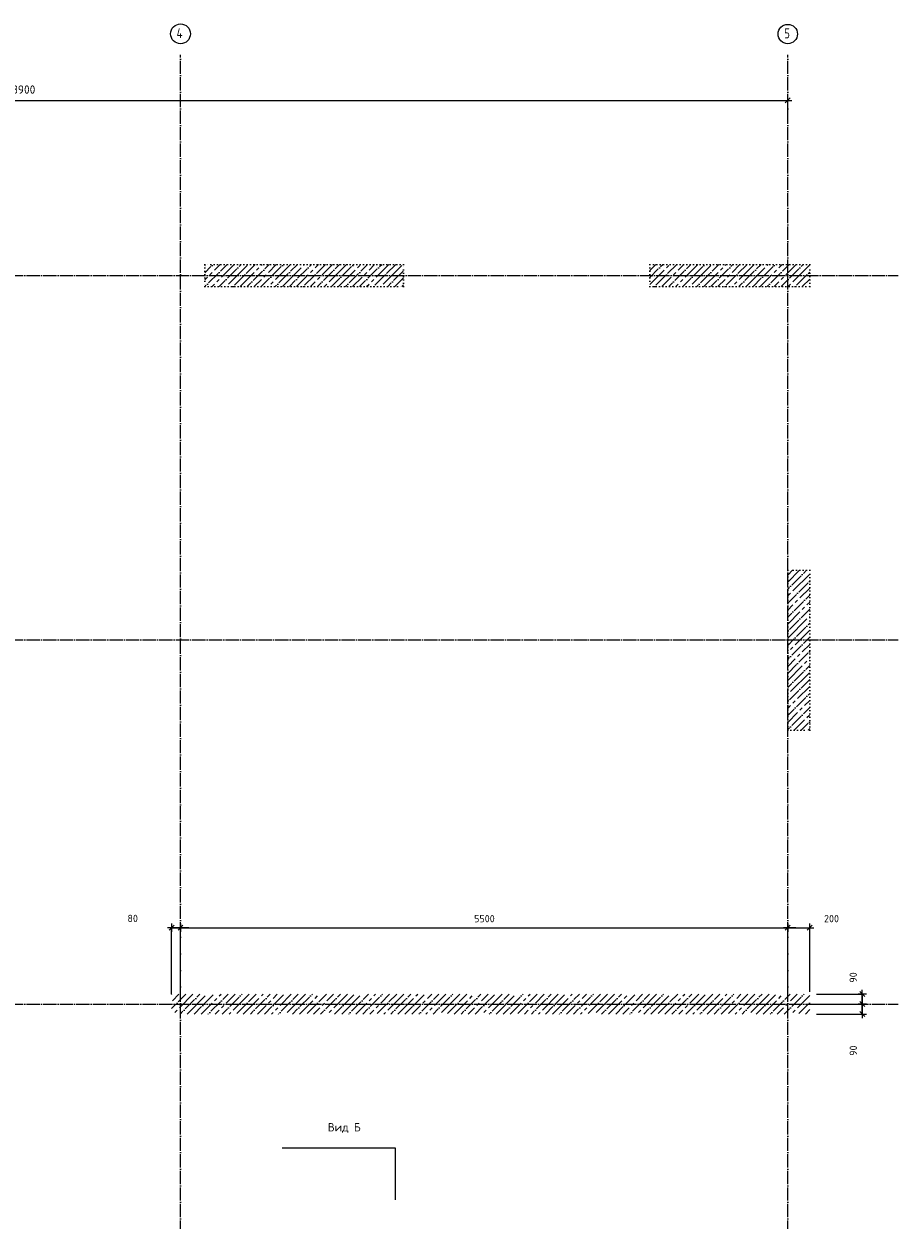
# Model space of a CAD drawing. Header units: millimetres. Extents: x -2287 to 75872, y 45740 to 74858.
# Tile 10 of 24: x 6982 to 14900, y 59223 to 70059. Entities that reach past the tile are written whole.
import ezdxf

# ---------------------------------------------------------------- set-up
doc = ezdxf.new("R2010")
doc.units = ezdxf.units.MM
doc.header["$PDMODE"] = 65
for name, pattern in [('______11', [150, 120, -15, 0, -15]), ('______3', [150, 120, -30]), ('______5', [330, 240, -30, 30, -30]), ('______9', [30, 0, -30])]:
    doc.linetypes.add(name, pattern=pattern)
for name, color, linetype, lineweight in [('Standard', 7, 'Continuous', 25), ('Балка_ общее', 7, '______3', 13), ('Колонна (1)', 7, 'Continuous', 35), ('Размерная линия_ общее', 7, 'Continuous', 13), ('Стена_ общее', 7, 'Continuous', 35)]:
    doc.layers.add(name, color=color, linetype=linetype, lineweight=lineweight)
doc.layers.add('Осевая линия_ общее', color=7, linetype='______5', lineweight=13, true_color=0xa0a0a0)
doc.styles.add('ISOCPEUR', font='ISOCPEUR')
doc.dimstyles.new('DIMSTYLE_11', dxfattribs={"dimtxt": 66, "dimasz": 75, "dimexe": 0, "dimexo": 0, "dimgap": 33, "dimtad": 2, "dimdec": 0, "dimrnd": 5, "dimzin": 12, "dimdsep": 46, "dimtxsty": 'ISOCPEUR', "dimblk1": 'ALL_ML_STRICH', "dimblk2": 'ALL_ML_STRICH', "dimsah": 1, "dimcen": 0, "dimclrd": 7, "dimclre": 256, "dimclrt": 7, "dimadec": 0, "dimazin": 0, "dimtfac": 1, "dimtdec": 0, "dimtix": 1, "dimtmove": 2, "dimatfit": 3, "dimfxl": 0, "dimtvp": 1.2, "dimtzin": 0, "dimlwd": 0, "dimlwe": -3, "dimarcsym": 0})
doc.dimstyles.new('DIMSTYLE_2', dxfattribs={"dimtxt": 75, "dimasz": 75, "dimexe": 0, "dimexo": 0, "dimgap": 37.5, "dimtad": 2, "dimdec": 0, "dimrnd": 5, "dimzin": 12, "dimdsep": 46, "dimtxsty": 'ISOCPEUR', "dimblk1": 'ALL_ML_STRICH', "dimblk2": 'ALL_ML_STRICH', "dimsah": 1, "dimcen": 0, "dimclrd": 7, "dimclre": 256, "dimclrt": 7, "dimadec": 0, "dimazin": 0, "dimtfac": 1, "dimtdec": 0, "dimtix": 1, "dimtmove": 2, "dimatfit": 3, "dimfxl": 0, "dimtzin": 0, "dimlwd": 0, "dimlwe": -3, "dimarcsym": 0})
doc.dimstyles.new('DIMSTYLE_7', dxfattribs={"dimtxt": 66, "dimasz": 75, "dimexe": 0, "dimexo": 0, "dimgap": 33, "dimtad": 2, "dimdec": 0, "dimrnd": 5, "dimzin": 12, "dimdsep": 46, "dimtxsty": 'ISOCPEUR', "dimblk1": 'ALL_ML_STRICH', "dimblk2": 'ALL_ML_STRICH', "dimsah": 1, "dimcen": 0, "dimclrd": 7, "dimclre": 256, "dimclrt": 7, "dimadec": 0, "dimazin": 0, "dimtfac": 1, "dimtdec": 0, "dimtix": 1, "dimtmove": 2, "dimatfit": 3, "dimfxl": 0, "dimtzin": 0, "dimlwd": 0, "dimlwe": -3, "dimarcsym": 0})
pattern_1 = [(45, (0, 0), (-63.63961, 63.63961), [120, -15, 0, -15]), (45, (-31.82, 31.82), (-63.63961, 63.63961), [240, -30, 30, -30])]

# ---------------------------------------------------------------- blocks, each defined once
blk = doc.blocks.new('ALL_ML_STRICH')
at = {"color": 0, "linetype": 'ByBlock', "lineweight": -2}
for p, q in [((-1, 0), (0.5, 0)), ((-0.3, -0.3), (0.3, 0.3)), ((0, -0.5), (0, 0.5))]:
    blk.add_line(p, q, dxfattribs=at)
blk = doc.blocks.new('*D4')
at = {"layer": 'DEFPOINTS', "color": 7, "linetype": 'Continuous', "lineweight": 13, "transparency": 33554687}
for p in [(0, 69367), (13900, 69206), (0, 69000)]:
    blk.add_point(p, dxfattribs=at)
at = {"layer": 'Балка_ общее', "color": 251, "linetype": 'Continuous', "lineweight": -2, "true_color": 0x656565, "transparency": 33554687}
for p, q in [((0, 69010), (0, 69367)), ((13900, 69196), (13900, 69367))]:
    blk.add_line(p, q, dxfattribs=at)
at = {"layer": 'Балка_ общее', "color": 7, "linetype": 'Continuous', "lineweight": -2, "transparency": 33554687}
blk.add_line((0, 69367), (13900, 69367), dxfattribs=at)
at = {"layer": 'Балка_ общее', "color": 7, "linetype": 'Continuous', "lineweight": 13, "transparency": 33554687, "xscale": 75, "yscale": 75, "zscale": 75, "rotation": 180}
blk.add_blockref('ALL_ML_STRICH', (0, 69367), dxfattribs=at)
at = {"layer": 'Балка_ общее', "color": 7, "linetype": 'Continuous', "lineweight": 13, "transparency": 33554687, "xscale": 75, "yscale": 75, "zscale": 75}
blk.add_blockref('ALL_ML_STRICH', (13900, 69367), dxfattribs=at)
at = {"layer": 'Балка_ общее', "color": 7, "linetype": 'Continuous', "lineweight": 13, "transparency": 33554687, "insert": (6961, 69465), "char_height": 75, "width": 375, "attachment_point": 5, "style": 'ISOCPEUR'}
blk.add_mtext('\\A1;{13900}', dxfattribs=at)
blk = doc.blocks.new('*D150')
at = {"layer": 'DEFPOINTS', "color": 7, "linetype": 'Continuous', "lineweight": 13, "transparency": 33554687}
for p in [(8320, 61871), (8320, 61250), (8400, 61250)]:
    blk.add_point(p, dxfattribs=at)
at = {"layer": 'Размерная линия_ общее', "color": 253, "linetype": 'Continuous', "lineweight": -2, "true_color": 0xa0a0a0, "transparency": 33554687}
for p, q in [((8320, 61270), (8320, 61871)), ((8400, 61270), (8400, 61871))]:
    blk.add_line(p, q, dxfattribs=at)
at = {"layer": 'Размерная линия_ общее', "color": 7, "linetype": 'Continuous', "lineweight": -2, "transparency": 33554687}
blk.add_line((8320, 61871), (8400, 61871), dxfattribs=at)
at = {"layer": 'Размерная линия_ общее', "color": 7, "linetype": 'Continuous', "lineweight": 13, "transparency": 33554687, "xscale": 75, "yscale": 75, "zscale": 75, "rotation": 180}
blk.add_blockref('ALL_ML_STRICH', (8320, 61871), dxfattribs=at)
at = {"layer": 'Размерная линия_ общее', "color": 7, "linetype": 'Continuous', "lineweight": 13, "transparency": 33554687, "xscale": 75, "yscale": 75, "zscale": 75}
blk.add_blockref('ALL_ML_STRICH', (8400, 61871), dxfattribs=at)
at = {"layer": 'Размерная линия_ общее', "color": 7, "linetype": 'Continuous', "lineweight": 13, "transparency": 33554687, "insert": (7967, 61956), "char_height": 66, "width": 132, "attachment_point": 5, "style": 'ISOCPEUR'}
blk.add_mtext('\\A1;{80}', dxfattribs=at)
blk = doc.blocks.new('*D151')
at = {"layer": 'DEFPOINTS', "color": 7, "linetype": 'Continuous', "lineweight": 13, "transparency": 33554687}
for p in [(8400, 61871), (8400, 61250), (13900, 61270)]:
    blk.add_point(p, dxfattribs=at)
at = {"layer": 'Размерная линия_ общее', "color": 253, "linetype": 'Continuous', "lineweight": -2, "true_color": 0xa0a0a0, "transparency": 33554687}
for p, q in [((8400, 61270), (8400, 61871)), ((13900, 61290), (13900, 61871))]:
    blk.add_line(p, q, dxfattribs=at)
at = {"layer": 'Размерная линия_ общее', "color": 7, "linetype": 'Continuous', "lineweight": -2, "transparency": 33554687}
blk.add_line((8400, 61871), (13900, 61871), dxfattribs=at)
at = {"layer": 'Размерная линия_ общее', "color": 7, "linetype": 'Continuous', "lineweight": 13, "transparency": 33554687, "xscale": 75, "yscale": 75, "zscale": 75, "rotation": 180}
blk.add_blockref('ALL_ML_STRICH', (8400, 61871), dxfattribs=at)
at = {"layer": 'Размерная линия_ общее', "color": 7, "linetype": 'Continuous', "lineweight": 13, "transparency": 33554687, "xscale": 75, "yscale": 75, "zscale": 75}
blk.add_blockref('ALL_ML_STRICH', (13900, 61871), dxfattribs=at)
at = {"layer": 'Размерная линия_ общее', "color": 7, "linetype": 'Continuous', "lineweight": 13, "transparency": 33554687, "insert": (11153, 61954), "char_height": 66, "width": 264, "attachment_point": 5, "style": 'ISOCPEUR'}
blk.add_mtext('\\A1;{5500}', dxfattribs=at)
blk = doc.blocks.new('*D152')
at = {"layer": 'DEFPOINTS', "color": 7, "linetype": 'Continuous', "lineweight": 13, "transparency": 33554687}
for p in [(13900, 61871), (13900, 61270), (14100, 61270)]:
    blk.add_point(p, dxfattribs=at)
at = {"layer": 'Размерная линия_ общее', "color": 253, "linetype": 'Continuous', "lineweight": -2, "true_color": 0xa0a0a0, "transparency": 33554687}
for p, q in [((13900, 61290), (13900, 61871)), ((14100, 61290), (14100, 61871))]:
    blk.add_line(p, q, dxfattribs=at)
at = {"layer": 'Размерная линия_ общее', "color": 7, "linetype": 'Continuous', "lineweight": -2, "transparency": 33554687}
blk.add_line((13900, 61871), (14100, 61871), dxfattribs=at)
at = {"layer": 'Размерная линия_ общее', "color": 7, "linetype": 'Continuous', "lineweight": 13, "transparency": 33554687, "xscale": 75, "yscale": 75, "zscale": 75, "rotation": 180}
blk.add_blockref('ALL_ML_STRICH', (13900, 61871), dxfattribs=at)
at = {"layer": 'Размерная линия_ общее', "color": 7, "linetype": 'Continuous', "lineweight": 13, "transparency": 33554687, "xscale": 75, "yscale": 75, "zscale": 75}
blk.add_blockref('ALL_ML_STRICH', (14100, 61871), dxfattribs=at)
at = {"layer": 'Размерная линия_ общее', "color": 7, "linetype": 'Continuous', "lineweight": 13, "transparency": 33554687, "insert": (14297, 61954), "char_height": 66, "width": 198, "attachment_point": 5, "style": 'ISOCPEUR'}
blk.add_mtext('\\A1;{200}', dxfattribs=at)
blk = doc.blocks.new('*D161')
at = {"layer": 'DEFPOINTS', "color": 7, "linetype": 'Continuous', "lineweight": 13, "transparency": 33554687}
for p in [(14140, 61180), (14140, 61090), (14576, 61090)]:
    blk.add_point(p, dxfattribs=at)
at = {"layer": 'Размерная линия_ общее', "color": 253, "linetype": 'Continuous', "lineweight": -2, "true_color": 0xa0a0a0, "transparency": 33554687}
for p, q in [((14160, 61180), (14576, 61180)), ((14160, 61090), (14576, 61090))]:
    blk.add_line(p, q, dxfattribs=at)
at = {"layer": 'Размерная линия_ общее', "color": 7, "linetype": 'Continuous', "lineweight": -2, "transparency": 33554687}
blk.add_line((14576, 61090), (14576, 61180), dxfattribs=at)
at = {"layer": 'Размерная линия_ общее', "color": 7, "linetype": 'Continuous', "lineweight": 13, "transparency": 33554687, "xscale": 75, "yscale": 75, "zscale": 75}
for p, rotation in [((14576, 61180), 90), ((14576, 61090), 270)]:
    blk.add_blockref('ALL_ML_STRICH', p, dxfattribs=dict(at, rotation=rotation))
at = {"layer": 'Размерная линия_ общее', "color": 7, "linetype": 'Continuous', "lineweight": 13, "transparency": 33554687, "insert": (14494, 60758), "char_height": 66, "width": 132, "attachment_point": 5, "rotation": 90, "style": 'ISOCPEUR'}
blk.add_mtext('\\A1;{90}', dxfattribs=at)
blk = doc.blocks.new('*D162')
at = {"layer": 'DEFPOINTS', "color": 7, "linetype": 'Continuous', "lineweight": 13, "transparency": 33554687}
for p in [(14140, 61270), (14140, 61180), (14576, 61180)]:
    blk.add_point(p, dxfattribs=at)
at = {"layer": 'Размерная линия_ общее', "color": 253, "linetype": 'Continuous', "lineweight": -2, "true_color": 0xa0a0a0, "transparency": 33554687}
for p, q in [((14160, 61270), (14576, 61270)), ((14160, 61180), (14576, 61180))]:
    blk.add_line(p, q, dxfattribs=at)
at = {"layer": 'Размерная линия_ общее', "color": 7, "linetype": 'Continuous', "lineweight": -2, "transparency": 33554687}
blk.add_line((14576, 61180), (14576, 61270), dxfattribs=at)
at = {"layer": 'Размерная линия_ общее', "color": 7, "linetype": 'Continuous', "lineweight": 13, "transparency": 33554687, "xscale": 75, "yscale": 75, "zscale": 75}
for p, rotation in [((14576, 61270), 90), ((14576, 61180), 270)]:
    blk.add_blockref('ALL_ML_STRICH', p, dxfattribs=dict(at, rotation=rotation))
at = {"layer": 'Размерная линия_ общее', "color": 7, "linetype": 'Continuous', "lineweight": 13, "transparency": 33554687, "insert": (14494, 61421), "char_height": 66, "width": 132, "attachment_point": 5, "rotation": 90, "style": 'ISOCPEUR'}
blk.add_mtext('\\A1;{90}', dxfattribs=at)

msp = doc.modelspace()

# ---------------------------------------------------------------- hatches: boundary and pattern name
at = {"layer": 'Колонна (1)', "lineweight": 18, "transparency": 33554687}
h = msp.add_hatch(dxfattribs=at)
h.set_pattern_fill('__________539', color=256, scale=30, style=0, pattern_type=2)
h.set_pattern_definition(pattern_1)
h.paths.add_polyline_path([(10420, 67880), (8620, 67880), (8620, 67680), (10420, 67680)], flags=0)
h = msp.add_hatch(dxfattribs=at)
h.set_pattern_fill('__________539', color=256, scale=30, style=0, pattern_type=2)
h.set_pattern_definition(pattern_1)
h.paths.add_polyline_path([(14100, 67880), (12650, 67880), (12650, 67680), (14100, 67680)], flags=0)
h = msp.add_hatch(dxfattribs=at)
h.set_pattern_fill('__________539', color=256, scale=30, style=0, pattern_type=2)
h.set_pattern_definition(pattern_1)
h.paths.add_polyline_path([(14100, 63660), (14100, 65110), (13900, 65110), (13900, 63660)], flags=0)
at = {"layer": 'Стена_ общее', "linetype": 'Continuous', "lineweight": 18, "transparency": 33554687}
h = msp.add_hatch(dxfattribs=at)
h.set_pattern_fill('__________539', scale=30, style=0, pattern_type=2)
h.set_pattern_definition(pattern_1)
h.paths.add_polyline_path([(8320, 61090), (14100, 61090), (14100, 61270), (8320, 61270)], flags=0)

# ---------------------------------------------------------------- linework, layer by layer
at = {"layer": 'Колонна (1)', "color": 7, "linetype": '______9', "lineweight": -3, "transparency": 33554687}
for p, q in [((10420, 67880), (8620, 67880)), ((8620, 67880), (8620, 67680)), ((10420, 67680), (10420, 67880)), ((14100, 67880), (12650, 67880)), ((12650, 67880), (12650, 67680)), ((14100, 67680), (14100, 67880)), ((8620, 67680), (10420, 67680)), ((12650, 67680), (14100, 67680)), ((14100, 65110), (13900, 65110)), ((13900, 65110), (13900, 63660)), ((14100, 63660), (14100, 65110)), ((13900, 63660), (14100, 63660))]:
    msp.add_line(p, q, dxfattribs=at)
at = {"layer": 'Осевая линия_ общее', "color": 253, "linetype": '______11', "lineweight": -3, "true_color": 0xa0a0a0, "transparency": 33554687}
for p, q in [((8400, 45740), (8400, 69780)), ((8400, 45740), (8400, 69780)), ((13900, 45740), (13900, 69780)), ((13900, 45740), (13900, 69780)), ((-2000, 67780), (14900, 67780)), ((-2000, 67780), (14900, 67780)), ((-2000, 64480), (14900, 64480)), ((-2000, 64480), (14900, 64480)), ((-2000, 61180), (14900, 61180)), ((-2000, 61180), (14900, 61180))]:
    msp.add_line(p, q, dxfattribs=at)
at = {"layer": 'Осевая линия_ общее', "color": 7, "linetype": 'Continuous', "lineweight": 13, "transparency": 33554687}
msp.add_lwpolyline([(10348.1, 59406), (10348.1, 59876), (9321, 59876)], dxfattribs=at)
for centre, radius in [((8400.4, 69969.8), 89.6), ((13900.7, 69967.9), 87.7)]:
    msp.add_circle(centre, radius, dxfattribs=at)

# ---------------------------------------------------------------- texts
at = {"layer": 'Standard', "color": 7, "linetype": 'Continuous', "lineweight": 13, "transparency": 33554687, "insert": (9882.9, 60057.9), "char_height": 75, "width": 305.526, "attachment_point": 5, "style": 'ISOCPEUR'}
msp.add_mtext('\\A1;{\\fISOCPEUR|i0|b0;\\H75.000000;\\W1.000000;\\C7;Вид Б}\\P', dxfattribs=at)
at = {"layer": 'Осевая линия_ общее', "color": 7, "linetype": 'Continuous', "lineweight": 13, "transparency": 33554687, "char_height": 90, "attachment_point": 7, "style": 'ISOCPEUR'}
for s, insert, width in [('\\W0.80;4', (8364.4, 69930.6), 107.95), ('\\W0.78;5', (13869.2, 69928.7), 97.922)]:
    msp.add_mtext(s, dxfattribs=dict(at, insert=insert, width=width))

# ---------------------------------------------------------------- dimensions: what is measured, and where the dimension line sits
at = {"layer": 'Балка_ общее', "color": 7, "linetype": 'Continuous', "lineweight": 13, "transparency": 33554687}
dim = msp.add_linear_dim(base=(13900, 69367.3), p1=(0, 69010), p2=(13900, 69195.9), dimstyle='DIMSTYLE_2', override={"dimpost": '<>', "dimclrd": 7, "dimclre": 251, "dimclrt": 7, "dimlwd": 0, "dimlwe": 65533}, dxfattribs=at)
dim.commit()
dim.dimension.update_dxf_attribs({"geometry": '*D4', "text_midpoint": (6961.2, 69464.8), "dimtype": 160})
at = {"layer": 'Размерная линия_ общее', "color": 7, "linetype": 'Continuous', "lineweight": 13, "transparency": 33554687}
for base, p1, p2, dimstyle, picture, middle in [((8400, 61871.2), (8320, 61270), (8400, 61270), 'DIMSTYLE_11', '*D150', (7967, 61956.3)), ((13900, 61871.2), (8400, 61270), (13900, 61290), 'DIMSTYLE_7', '*D151', (11153.3, 61954.2)), ((14100, 61871.2), (13900, 61290), (14100, 61290), 'DIMSTYLE_7', '*D152', (14296.7, 61954))]:
    dim = msp.add_linear_dim(base=base, p1=p1, p2=p2, dimstyle=dimstyle, override={"dimpost": '<>', "dimclrd": 7, "dimclre": 253, "dimclrt": 7, "dimlwd": 0, "dimlwe": 65533}, dxfattribs=at)
    dim.commit()
    dim.dimension.update_dxf_attribs({"geometry": picture, "text_midpoint": middle, "dimtype": 160})
for base, p1, p2, picture, middle in [((14576.1, 61270), (14160, 61180), (14160, 61270), '*D162', (14493.8, 61420.7)), ((14576.1, 61180), (14160, 61090), (14160, 61180), '*D161', (14493.5, 60757.9))]:
    dim = msp.add_linear_dim(base=base, p1=p1, p2=p2, angle=90, dimstyle='DIMSTYLE_11', override={"dimpost": '<>', "dimclrd": 7, "dimclre": 253, "dimclrt": 7, "dimlwd": 0, "dimlwe": 65533}, dxfattribs=at)
    dim.commit()
    dim.dimension.update_dxf_attribs({"geometry": picture, "text_midpoint": middle, "dimtype": 160})

doc.saveas('drawing.dxf')
